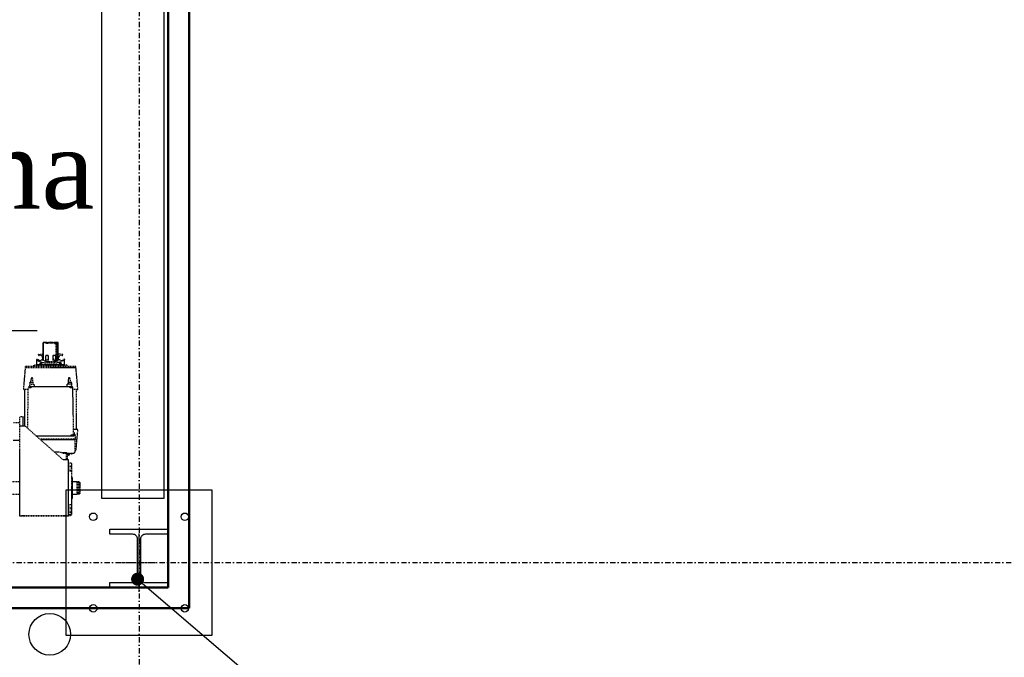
# Model space of a CAD drawing. Header units: centimetres. Extents: x 42630 to 130002, y 15 to 29179.
# Tile 58 of 138: x 51044 to 51281, y 4498 to 4651. Entities that reach past the tile are written whole.
import ezdxf

# ---------------------------------------------------------------- set-up
doc = ezdxf.new("R2010")
doc.units = ezdxf.units.CM
doc.header["$LTSCALE"] = 0.01
for name, pattern in [('DASHDOT', [25.4, 12.7, -6.35, 0, -6.35]), ('DASHDOT2', [12.7, 6.35, -3.175, 0, -3.175]), ('DASHED2', [9.525, 6.35, -3.175])]:
    doc.linetypes.add(name, pattern=pattern)
doc.layers.get('0').update_dxf_attribs({"color": 253})
for name, color, linetype in [('33 - linia 2', 253, 'Continuous'), ('333 - linia 3', 253, 'Continuous'), ('A-ELEWACJE', 253, 'Continuous'), ('A-Grid', 253, 'DASHDOT2'), ('CKDRZWI_', 253, 'Continuous'), ('CSPROFILE_OSIE', 253, 'DASHDOT'), ('OPIS_K_WYK', 253, 'Continuous')]:
    doc.layers.add(name, color=color, linetype=linetype)
doc.layers.add('CKSCIANY_PRZEKR', color=253, linetype='Continuous', lineweight=50)
doc.layers.add('EOPIS', color=150, linetype='Continuous', lineweight=35)
doc.layers.add('REV', color=253, linetype='Continuous', lineweight=40, plot=False)
doc.styles.get("Standard").update_dxf_attribs({"font": 'ic-simplex.shx', "width": 0.8})
doc.styles.add('styl1', font='times.ttf')
doc.dimstyles.new('CADKON cm', dxfattribs={"dimscale": 10, "dimtxt": 2.5, "dimasz": 2.5, "dimexe": 1.8, "dimexo": 5, "dimgap": 0.6, "dimtad": 1, "dimrnd": 0.1, "dimtxsty": 'Standard', "dimblk1": 'OBLIQUE', "dimblk2": 'OBLIQUE', "dimsah": 1, "dimcen": 2.5, "dimadec": 1, "dimazin": 2, "dimtfac": 1, "dimtix": 1, "dimtmove": 2, "dimatfit": 3, "dimldrblk": 'OPEN30', "dimfxl": 5, "dimfxlon": 1, "dimtfill": 1, "dimtolj": 1, "dimarcsym": 0})

# ---------------------------------------------------------------- blocks, each defined once
blk = doc.blocks.new('A$7E8814A102C37C')
at = {"layer": 'A-Grid', "ltscale": 20}
blk.add_line((-237.5, -1667), (3157.5, -1667), dxfattribs=at)
blk.add_lwpolyline([(1500, -130), (1500, -1964.5)], dxfattribs=at)
blk = doc.blocks.new('A$7E8814B27261F1')
at = {"color": 7, "linetype": 'DASHED2', "ltscale": 10}
for p, q in [((284, 191.5), (284, 162.5)), ((314, 162.5), (314, 191.5)), ((414, 178.5), (414, 162.5)), ((456, 162.5), (456, 178.5)), ((231.8, 162.5), (447.8, 162.5)), ((231.8, 154.5), (231.8, 162.5)), ((231.8, 58.5), (231.8, 149.5)), ((231.9, 58.5), (231.9, 149.5)), ((447.9, 149.5), (366.9, 58.5)), ((442.6, 143.6), (540.3, 141.9)), ((447.8, 162.5), (469.3, 162.5)), ((447.9, 154.5), (469.3, 154.5)), ((535.8, 151), (447.9, 151)), ((470, 162.5), (469.3, 162.5)), ((470, 154.5), (469.3, 154.5)), ((470, 154.5), (470, 162.5)), ((587.8, 149.5), (535.8, 154)), ((590.9, 149.4), (587.8, 149.4)), ((424.8, 123.6), (424.8, 32.5)), ((539.8, 135.5), (541.3, 135.5)), ((548.5, 139.5), (543.1, 139.5)), ((543.3, 134.9), (543.3, 42.1)), ((552.5, 139.3), (548.5, 139.3)), ((548.5, 135.5), (548.5, 127.9)), ((591, 128.5), (593.9, 128.5)), ((607.9, 122), (594.9, 122)), ((594.9, 120.3), (594.9, 119.9)), ((594.9, 119.7), (594.9, 120.3)), ((594.9, 120.3), (594.9, 120.3)), ((594.9, 119.7), (594.9, 119.7)), ((606.9, 120.3), (606.9, 122)), ((607.9, 122), (606.9, 122)), ((606.9, 117.7), (606.9, 120.3)), ((606.9, 120.3), (606.9, 120.3)), ((606.9, 120.3), (607.8, 120.3)), ((607.8, 120.3), (607.8, 120.5)), ((607.8, 120.5), (607.9, 120.5)), ((608.4, 121.5), (608.4, 121)), ((414.8, 32.3), (414.8, 112.3)), ((414.8, 32.5), (414.8, 112.3)), ((416.5, 32.5), (416.5, 114.3)), ((594.4, 111.4), (594, 111.4)), ((594.4, 99.6), (594, 99.6)), ((595, 96), (594, 96)), ((595, 111.4), (594.4, 111.4)), ((595, 99.6), (594.4, 99.6)), ((594.8, 114.1), (594.8, 113.9)), ((594.8, 112.6), (594.8, 113.9)), ((594.8, 112.6), (594.8, 112.5)), ((594.8, 112.5), (594.8, 112.4)), ((594.8, 111.7), (594.8, 112.4)), ((594.8, 111.7), (594.8, 111.7)), ((594.8, 96), (594.8, 99.6)), ((594.8, 99.6), (594.8, 96)), ((594.8, 98.5), (594.8, 98.5)), ((594.8, 98.5), (595, 98.5)), ((594.8, 96), (594.8, 97.7)), ((594.8, 97.7), (594.8, 96)), ((594.8, 96), (594.8, 96.1)), ((594.8, 96), (594.8, 96.1)), ((595, 115.2), (594.9, 115.2)), ((594.9, 114.6), (594.9, 114.8)), ((594.9, 114.8), (594.9, 114.6)), ((594.9, 114.6), (594.9, 114.8)), ((594.9, 114.8), (594.9, 114.6)), ((594.9, 114.8), (595, 114.8)), ((594.9, 114.8), (594.9, 114.8)), ((594.9, 114.8), (594.9, 114.8)), ((594.9, 114.6), (595, 114.6)), ((594.9, 114.4), (594.9, 111.4)), ((594.9, 111.4), (594.9, 114)), ((594.9, 111.4), (594.9, 112.8)), ((594.9, 112.5), (594.9, 111.4)), ((595, 113.9), (595, 114.1)), ((595, 112.6), (595, 113.9)), ((597.7, 113.9), (595, 113.9)), ((595, 112.6), (595, 112.5)), ((597.7, 112.6), (595, 112.6)), ((595, 112.5), (595, 112.4)), ((595, 112.5), (598.6, 112.5)), ((595, 111.7), (595, 112.4)), ((597.7, 112.4), (595, 112.4)), ((597.7, 111.7), (595, 111.7)), ((595, 111.1), (595, 110.9)), ((595, 111.1), (599, 111.1)), ((595, 110.9), (595, 111.1)), ((595, 110.9), (598.6, 110.9)), ((595, 107.7), (595, 110.6)), ((597.7, 110.6), (595, 110.6)), ((595, 108.8), (595, 108.6)), ((595, 107.8), (595, 107.8)), ((595, 101.5), (595, 101.5)), ((595, 101.5), (595, 101.5)), ((595, 100.7), (595, 76.3)), ((595, 76.3), (595, 100.7)), ((595, 98.5), (595, 98.5)), ((595, 98.5), (595, 98.5)), ((595, 97.7), (595, 92.5)), ((595, 95.7), (595, 97.7)), ((595, 96.1), (595, 80.9)), ((595, 96.1), (595, 80.9)), ((595, 95.6), (595, 95.7)), ((595, 95.7), (595, 95.7)), ((595, 95.5), (595, 95.6)), ((595, 95.6), (595, 95.6)), ((595, 81.5), (595, 95.5)), ((595, 95.5), (595, 95.5)), ((599.8, 96.1), (599.8, 96.6)), ((599.8, 96.1), (599.8, 94.3)), ((599.9, 97), (606.5, 97)), ((602.9, 97), (602.9, 97.5)), ((603, 99.3), (603, 97)), ((603.7, 100), (616, 100)), ((606.5, 105.8), (648.2, 105.8)), ((606.5, 97), (608.9, 96.6)), ((606.9, 107.7), (606.9, 110.3)), ((606.9, 106.5), (606.9, 107.7)), ((606.9, 107.7), (606.9, 107.7)), ((611.9, 107.7), (606.9, 107.7)), ((620.7, 106.5), (606.9, 106.5)), ((606.9, 106.4), (648.7, 106.4)), ((616, 100), (616.6, 100)), ((616.6, 100), (616.8, 100)), ((617.3, 94.3), (617.3, 99.3)), ((617.5, 98.9), (617.5, 99.3)), ((617.5, 97.5), (617.5, 94.3)), ((617.9, 117.1), (617.9, 117.1)), ((618, 117.1), (617.9, 117.1)), ((618.7, 117.5), (619.5, 117.5)), ((618.7, 117.5), (618.7, 117.5)), ((620, 117), (620.8, 107.4)), ((648.7, 106.5), (621.8, 106.5)), ((648.3, 105.8), (648.2, 105.8)), ((648.7, 106.4), (648.7, 105.5)), ((648.9, 97), (648.9, 106.3)), ((385, 67.5), (385, 78.8)), ((594, 81), (595, 81)), ((594.5, 80.6), (594, 80.6)), ((595, 80.6), (594.5, 80.6)), ((595, 92.5), (595, 92.5)), ((595, 84.5), (595, 92.5)), ((595, 84.5), (595, 79.3)), ((595, 84.5), (595, 84.5)), ((595, 81.5), (595, 81.4)), ((595, 81.5), (595, 81.5)), ((595, 81.4), (595, 81.3)), ((595, 81.4), (595, 81.4)), ((595, 79.3), (595, 81.3)), ((595, 81.3), (595, 81.3)), ((595, 78.5), (595, 78.5)), ((595, 78.5), (595, 78.5)), ((595, 75.5), (595, 75.5)), ((595, 75.5), (595, 75.5)), ((608.9, 94.3), (599.8, 94.3)), ((599.8, 94.3), (599.8, 82.8)), ((608.9, 82.8), (599.8, 82.8)), ((599.8, 82.8), (599.8, 80.9)), ((599.8, 80.4), (599.8, 80.9)), ((606.5, 80), (599.9, 80)), ((602.9, 94.3), (602.9, 82.8)), ((602.9, 79.5), (602.9, 80)), ((603, 80), (603, 77.7)), ((616, 77), (603.7, 77)), ((603.9, 75.2), (645.6, 75.2)), ((605.3, 73), (647.1, 73)), ((616.3, 94.3), (608.9, 94.3)), ((616.3, 82.8), (608.9, 82.8)), ((616.6, 77), (616, 77)), ((617.3, 94.3), (616.3, 94.3)), ((617.3, 82.8), (616.3, 82.8)), ((617.5, 94.3), (617.3, 94.3)), ((617.5, 82.8), (617.3, 82.8)), ((617.3, 77.7), (617.3, 82.8)), ((617.5, 82.8), (617.5, 79.5)), ((617.5, 77.7), (617.5, 78.2)), ((647.4, 92.8), (648.3, 92.8)), ((647.4, 91.5), (647.4, 92.8)), ((647.4, 91.5), (648.5, 91.5)), ((647.4, 82.3), (647.4, 89.8)), ((647.4, 89.8), (647.5, 89.8)), ((647.5, 88.2), (647.4, 88.2)), ((647.4, 82.3), (647.5, 82.3)), ((647.5, 82.3), (647.5, 88.2)), ((648.1, 84), (648, 84)), ((648.2, 83.6), (648, 83.6)), ((648.4, 83.4), (648.1, 83.4)), ((648.3, 82.5), (648.1, 82.5)), ((648.2, 94), (648.3, 94)), ((648.2, 91.5), (648.2, 92.8)), ((648.2, 83.6), (648.3, 83.6)), ((648.2, 82.3), (648.3, 82.3)), ((648.5, 92.8), (648.3, 92.8)), ((648.3, 88.6), (648.3, 89.6)), ((648.3, 89.4), (648.3, 89.4)), ((648.4, 88.6), (648.3, 88.6)), ((648.5, 84.2), (648.3, 84.2)), ((648.5, 87.8), (648.4, 87.8)), ((648.4, 85.7), (648.4, 86.5)), ((648.5, 86.3), (648.4, 86.3)), ((648.5, 86.2), (648.4, 86.2)), ((648.5, 85.5), (648.4, 85.5)), ((648.5, 91.5), (648.5, 92.8)), ((648.5, 85.5), (648.5, 86.3)), ((648.6, 86), (648.6, 91)), ((648.9, 70.7), (648.9, 79.9)), ((366.8, 47.8), (378.8, 47.8)), ((366.9, 50.5), (382.2, 50.5)), ((383, 50.3), (381, 50.3)), ((382.9, 48.3), (383, 48.3)), ((383, 57.5), (383, 32.5)), ((383.2, 56.7), (383.8, 56.7)), ((548.5, 41.5), (548.5, 49.1)), ((591, 48.5), (593.9, 48.5)), ((594.5, 68.8), (594, 68.8)), ((594.5, 68.8), (595, 68.8)), ((594.8, 66.4), (594.8, 68.8)), ((594.8, 68.4), (594.8, 68.2)), ((594.8, 66.4), (594.8, 66.4)), ((594.8, 66.1), (594.8, 65.9)), ((594.8, 65.9), (594.8, 66.1)), ((594.8, 65.9), (594.8, 65.9)), ((594.8, 64.6), (594.8, 65.3)), ((594.8, 65.3), (594.8, 65.3)), ((594.8, 64.5), (594.8, 64.6)), ((594.8, 64.4), (594.8, 64.5)), ((594.8, 63.1), (594.8, 64.4)), ((594.8, 63.1), (594.8, 62.9)), ((594.9, 68.6), (594.9, 64.5)), ((594.9, 63), (594.9, 68.6)), ((594.9, 68.5), (594.9, 62.6)), ((594.9, 64.2), (594.9, 68.5)), ((594.9, 62.4), (594.9, 62.2)), ((594.9, 62.2), (594.9, 62.4)), ((594.9, 62.4), (594.9, 62.2)), ((594.9, 62.2), (594.9, 62.4)), ((595, 62.4), (594.9, 62.4)), ((594.9, 62.2), (595, 62.2)), ((594.9, 62.2), (594.9, 62.2)), ((594.9, 62.2), (594.9, 62.2)), ((594.9, 61.8), (595, 61.8)), ((594.9, 56.8), (594.9, 57.3)), ((594.9, 57.3), (594.9, 57.3)), ((594.9, 57.1), (594.9, 56.8)), ((594.9, 56.8), (594.9, 56.8)), ((594.9, 55), (607.9, 55)), ((595, 68.2), (595, 69.4)), ((595, 69.4), (595, 69.4)), ((595, 66.4), (595, 69.3)), ((595, 66.4), (597.7, 66.4)), ((595, 65.9), (595, 66.1)), ((595, 66.1), (595, 65.9)), ((597.9, 66.1), (595, 66.1)), ((595, 65.9), (599, 65.9)), ((595, 64.6), (595, 65.3)), ((595, 65.3), (597.7, 65.3)), ((595, 64.5), (595, 64.6)), ((597.7, 64.6), (595, 64.6)), ((595, 64.4), (595, 64.5)), ((595, 64.5), (598.6, 64.5)), ((595, 63.1), (595, 64.4)), ((597.7, 64.4), (595, 64.4)), ((595, 62.9), (595, 63.1)), ((595, 63.1), (597.7, 63.1)), ((606.9, 69.3), (606.9, 70.5)), ((606.9, 70.5), (620.7, 70.5)), ((606.9, 66.7), (606.9, 69.3)), ((606.9, 69.3), (606.9, 69.3)), ((606.9, 69.3), (611.9, 69.3)), ((606.9, 56.8), (606.9, 59.3)), ((606.9, 55), (606.9, 56.8)), ((606.9, 56.8), (606.9, 56.8)), ((607.8, 56.8), (606.9, 56.8)), ((607.9, 55), (606.9, 55)), ((607.8, 56.8), (607.8, 56.6)), ((607.8, 56.6), (607.9, 56.6)), ((608.4, 55.5), (608.4, 56.1)), ((617.9, 59.9), (618, 59.9)), ((617.9, 59.9), (617.9, 59.9)), ((618.7, 59.5), (618.7, 59.5)), ((618.7, 59.5), (619.5, 59.5)), ((620, 60), (620.8, 69.6)), ((621.8, 70.5), (648.7, 70.5)), ((231.8, 45.5), (366.8, 45.5)), ((233.3, 40), (234.5, 38.8)), ((235.2, 38.5), (235.5, 38.5)), ((235.5, 38.5), (235.8, 38.5)), ((236.2, 38.5), (235.8, 38.5)), ((239.9, 38.5), (236.2, 38.5)), ((239.7, 38.8), (239.7, 44.9)), ((241, 38.8), (240.3, 38)), ((245.8, 38), (240.3, 38)), ((241, 38.8), (241, 44.9)), ((254.7, 38), (245.8, 38)), ((250.6, 38.8), (250.6, 44.9)), ((258.9, 38.8), (254.7, 38)), ((258.3, 38), (254.7, 38)), ((339.9, 38.5), (258.6, 38.5)), ((258.9, 38.8), (258.9, 44.9)), ((275, 36), (323, 36)), ((284.4, 25), (314, 25)), ((313.3, 23.1), (313.3, 25)), ((314, 25), (314, 36)), ((324, 37), (324, 38.5)), ((339.7, 38.8), (339.7, 44.9)), ((339.7, 44.9), (341, 44.9)), ((341, 38.8), (340.3, 38)), ((345.8, 38), (340.3, 38)), ((341, 45.4), (341, 45.2)), ((341, 38.8), (341, 44.9)), ((341, 44.9), (350.6, 44.9)), ((354.7, 38), (345.8, 38)), ((350.6, 38.8), (350.6, 44.9)), ((350.6, 44.9), (358.9, 44.9)), ((358.9, 38.8), (354.7, 38)), ((358.3, 38), (354.7, 38)), ((357.5, 45.2), (357.5, 45.4)), ((358, 44.9), (358, 45.5)), ((358.9, 38.8), (358.9, 44.9)), ((380.8, 43.6), (377.8, 43.6)), ((380.8, 38.1), (380.8, 46)), ((382.8, 36), (383, 36)), ((385, 30.5), (385.2, 30.5)), ((405.9, 30.5), (385.2, 30.5)), ((390.4, 27.3), (439.8, 23)), ((414.8, 30.5), (405.9, 30.5)), ((414.5, 30.2), (414.8, 30.2)), ((414.5, 29.6), (414.8, 29.6)), ((416.3, 28.6), (414.5, 29.6)), ((416.3, 28.6), (416.5, 28.6)), ((416.5, 28.6), (424, 29)), ((426, 34.5), (424.2, 34.5)), ((425.8, 40.1), (424.8, 40.1)), ((424.8, 33.5), (427.2, 33.5)), ((424.8, 32.8), (424.9, 32.8)), ((425.6, 29.1), (427.7, 29.2)), ((425.7, 33.1), (540.3, 35.1)), ((428, 33), (428.7, 33)), ((428.7, 30.2), (428.7, 32.1)), ((428.7, 31), (431, 31)), ((439.9, 26), (535.8, 26)), ((535.8, 23), (587.8, 27.5)), ((539.8, 41.5), (541.3, 41.5)), ((543.1, 37.5), (548.5, 37.5)), ((548.5, 37.7), (552.5, 37.7)), ((587.8, 27.6), (590.9, 27.6)), ((284.4, 23.1), (314, 23.1)), ((284.4, 19.6), (314, 19.6)), ((312.5, 18.1), (285.9, 18.1)), ((312.5, 18.1), (314, 19.6)), ((314, 19.6), (314, 23.1))]:
    blk.add_line(p, q, dxfattribs=at)
at = {"color": 7, "linetype": 'Continuous', "ltscale": 10}
for p, q in [((231.8, 45.5), (231.8, 53.5)), ((239.7, 44.9), (241, 44.9)), ((241, 45.4), (241, 45.2)), ((241, 44.9), (250.6, 44.9)), ((250.6, 44.9), (258.9, 44.9)), ((257.5, 45.2), (257.5, 45.4)), ((274, 37), (274, 38.5)), ((284.4, 36), (284.4, 25)), ((285.1, 23.1), (285.1, 25)), ((284.4, 19.6), (284.4, 23.1))]:
    blk.add_line(p, q, dxfattribs=at)
at = {"color": 7, "linetype": 'DASHED2', "ltscale": 10}
for centre, radius, start, end in [((383.4, 137.5), 156.4, 359.2526, 1.0837), ((527.4, 132.1), 15.9, 10.1602, 35.9465), ((202.6, 135.9), 340.6, 359.8318, 0.5045), ((76, -3173.3), 3334.8, 81.8553, 81.9457), ((896.1, -28), 325.8, 152.5814, 154.1313), ((607.9, 121.5), 0.5, 359.9911, 89.9907), ((607.9, 121), 0.5, 270, 0), ((645, 97.6), 45.2, 158.5222, 181.0926), ((601.1, 96.6), 1.29, 176.0815, 180.0165), ((611.7, 98), 8.83, 158.1327, 183.2733), ((603.7, 99.3), 0.7, 90, 180), ((1514.3, -493), 1087.5, 146.5945, 146.8789), ((612.2, 114), 6.44, 144.8218, 215.1782), ((605.8, 107.1), 1.3, 328.4612, 331.3703), ((611.9, 114), 6.25, 270, 20.1712), ((611.9, 114), 6.25, 270, 20.1712), ((611.9, 114), 6.25, 270, 20.1712), ((611.9, 114), 6.25, 270, 20.1712), ((616.6, 99.3), 0.7, 0, 90), ((616.8, 99.3), 0.7, 0, 90), ((596.9, 98.5), 20.6, 357.0293, 0.8983), ((618.7, 116.5), 1, 139.4778, 200.1712), ((618.7, 116.5), 1, 139.4778, 200.1712), ((618.7, 116.5), 1, 150.0001, 200.1712), ((618.7, 116.5), 1, 150.0001, 200.1712), ((618.7, 116.5), 1, 89.9619, 149.9543), ((618.7, 116.5), 0.998, 90.0341, 150.0503), ((619.5, 117), 0.5, 69.5369, 90), ((619.5, 117), 0.5, 5, 90), ((620.6, 200.8), 94.3, 270.101, 270.7745), ((621.8, 107.5), 1, 184.9941, 269.9954), ((826.9, 87.8), 178.2, 177.0425, 178.9995), ((746.2, 35.7), 120.5, 144.0021, 144.0423), ((648.7, 106.2), 0.203, 3.2931, 90.1351), ((820.4, 88.2), 171.7, 176.9869, 179.0517), ((601.1, 80.4), 1.29, 179.9835, 183.9185), ((646.5, 79.7), 46.7, 179.2656, 201.1195), ((611.7, 79), 8.83, 176.7267, 201.8673), ((603.7, 77.7), 0.7, 180, 270), ((1104.6, 402.4), 598.2, 213.0943, 213.1587), ((624, 74.7), 20.1, 178.6529, 180.0014), ((525.3, 19.2), 96.4, 32.1856, 33.9693), ((605.9, 91.1), 11.1, 273.5174, 285.8478), ((616.6, 77.7), 0.7, 270, 0), ((616.8, 77.7), 0.7, 270, 0), ((596.9, 78.5), 20.7, 359.2011, 2.9704), ((645.6, 75.8), 0.637, 269.9665, 274.6966), ((647.1, 73.3), 0.22, 270.0046, 275.5235), ((468.7, 67.4), 179.9, 6.624, 6.7547), ((469.3, 67.4), 179.6, 5.3003, 7.1727), ((464.2, 65.4), 184.7, 5.4454, 7.0705), ((611.3, 76.4), 37.6, 11.0927, 11.7406), ((504.6, 95.3), 144.1, 355.07, 355.2445), ((583.7, 72.5), 65.2, 8.8593, 9.2298), ((637.9, 78.3), 11.1, 21.4128, 22.5724), ((542.8, 81.6), 106.2, 6.0394, 6.7183), ((542.9, 83), 106, 5.2638, 5.9425), ((638.2, 85.8), 10.7, 19.6422, 20.8266), ((505.1, 76.6), 143.8, 4.765, 5.0983), ((584, 79.4), 64.9, 7.7463, 8.1175), ((327.5, 68.8), 321.4, 3.3481, 3.4597), ((327.5, 103.4), 321.4, 356.5403, 356.6519), ((584, 92.8), 64.9, 351.8825, 352.2537), ((505.1, 95.3), 143.8, 354.9017, 355.235), ((638.2, 86.2), 10.7, 339.1733, 340.3577), ((648.4, 91), 0.185, 269.349, 4.729), ((78.1, 64.8), 570.8, 2.3029, 2.3866), ((648.4, 86), 0.185, 355.2067, 90.7153), ((78.1, 107.1), 570.8, 357.6134, 357.6971), ((648.5, 91), 0.2, 292.3069, 359.0633), ((648.5, 86), 0.2, 0.9359, 67.6933), ((826.8, 89.2), 178.2, 181.0004, 182.9575), ((820.5, 88.8), 171.9, 180.9493, 183.012), ((378.8, 45.8), 2, 1.9722, 90.0039), ((381.9, 50.6), 1.03, 187.7215, 200.36), ((368, 67.5), 17, 330.7699, 359.996), ((76, 3350.3), 3334.8, 278.0543, 278.1447), ((932.9, 223.5), 367, 205.9558, 207.3316), ((612.2, 63), 6.44, 144.8218, 215.1782), ((607.9, 56.1), 0.5, 0, 90), ((607.9, 55.5), 0.5, 270.0093, 0.0089), ((611.9, 63), 6.25, 339.8288, 90), ((611.9, 63), 6.25, 339.8288, 90), ((611.9, 63), 6.25, 339.8288, 90), ((611.9, 63), 6.25, 339.8288, 90), ((618.7, 60.5), 1, 159.8288, 209.9999), ((618.7, 60.5), 1, 159.8288, 209.9999), ((618.7, 60.5), 1, 159.8288, 220.5222), ((618.7, 60.5), 1, 159.8288, 220.5222), ((618.7, 60.5), 1, 210.05, 270.0338), ((618.7, 60.5), 0.999, 209.9539, 269.9617), ((619.5, 60), 0.5, 270, 355), ((619.5, 60), 0.5, 270, 290.4631), ((620.6, -22.8), 93.3, 89.2217, 89.9029), ((621.8, 69.5), 1, 90.004, 175.0047), ((235.2, 39.5), 1, 224.4145, 247.3115), ((246, 53.9), 15.9, 251.7117, 269.2837), ((245.6, 53.9), 16, 270.7228, 288.2819), ((254.9, 49.7), 11.7, 248.6655, 269.2516), ((323, 37), 1, 270, 0), ((340.7, 45.2), 0.338, 270, 0), ((341.2, 45.4), 0.15, 90, 180), ((346, 53.9), 15.9, 251.7117, 269.2837), ((345.6, 53.9), 16, 270.7228, 288.2819), ((354.9, 49.7), 11.7, 248.6655, 269.2516), ((357.3, 45.4), 0.15, 0, 90), ((357.8, 45.2), 0.338, 180, 270), ((385, 32.5), 2, 180, 270), ((-256.8, 38.1), 681.5, 359.5402, 0.1681), ((425.7, 32.1), 1, 91, 156.943), ((427.7, 30.2), 1, 272.9999, 0), ((1315.8, 32), 887.1, 179.9361, 179.9914), ((389.9, 39.5), 149.9, 358.8761, 0.7876), ((527.4, 44.9), 15.9, 324.0555, 349.8388), ((540.1, 38.1), 3, 272.9782, 360), ((369, 39.1), 171.3, 358.6612, 358.8486)]:
    blk.add_arc(centre, radius, start, end, dxfattribs=at)
at = {"color": 7, "linetype": 'Continuous', "ltscale": 10}
for centre, radius, start, end in [((240.7, 45.2), 0.338, 270, 0), ((241.2, 45.4), 0.15, 90, 180), ((257.3, 45.4), 0.15, 0, 90), ((257.8, 45.2), 0.338, 180, 270), ((275, 37), 1, 180, 270), ((616.2, 363.5), 477.9, 226.0178, 226.2774)]:
    blk.add_arc(centre, radius, start, end, dxfattribs=at)
at = {"color": 7, "linetype": 'DASHED2', "ltscale": 10}
for centre, major_axis, ratio, start_param, end_param in [((231.8, 149.5), (0, 13), 0.002945, 4.712389, 6.283185), ((231.8, 149.5), (0, 5), 0.002945, 4.712389, 6.283185), ((447.8, 149.5), (0, -13), 0.002945, 1.570796, 3.141593), ((535.8, 88.5), (0, -65.5), 0.002935, 2.551097, 3.445304), ((535.8, 88.5), (0, -62.5), 0.002935, 2.62761, 3.141593), ((587.8, 88.5), (0, -61), 0.002935, 1.570796, 3.141336), ((590.9, 88.5), (0, -60.9), 0.002935, 1.570796, 3.141593), ((548.5, 135.5), (0, 4), 0.002935, 4.712389, 6.283185), ((552.5, 135.5), (0, 3.75), 0.002935, 3.141593, 6.283185), ((593.9, 88.5), (0, 40), 0.002935, 3.141593, 6.283185), ((594.9, 42), (0, -80), 0.002935, 2.693405, 3.589781), ((594.9, 42), (0, 78), 0.002935, 0.089864, 0.448188), ((594.9, 42), (0, 78), 0.002935, 5.834997, 6.244714), ((607.9, 42), (0, -80), 0.002935, 3.11659, 3.141593), ((594.9, 42), (0, 73.3), 0.002935, 0.138053, 0.34709), ((594.8, 96.1), (0, 18), 0.002935, 0.448188, 0.523599), ((594.8, 96.1), (0, -18), 0.002935, 4.514006, 4.712389), ((594.8, 96.1), (0, 20), 0.002935, 1.392477, 1.570796), ((594.8, 97.7), (0, -0.8), 0.002935, 1.570796, 3.141591), ((594.8, 97.7), (0, -0.8), 0.002935, 3.141591, 4.712389), ((594.9, 114.4), (0, -0.8), 0.002935, 3.082247, 4.712389), ((594.9, 42), (0, 73.3), 0.002935, 6.148283, 6.22384), ((594.9, 42), (0, 73.3), 0.002935, 0.114734, 0.134903), ((594.9, 114), (0, -0.8), 0.002935, 1.570796, 3.256327), ((594.9, 42), (0, 73.3), 0.002935, 5.936095, 6.145132), ((594.9, 112.8), (0, -0.5), 0.002935, 3.073935, 4.712389), ((594.9, 42), (0, 71.5), 0.002935, 5.882509, 6.215528), ((594.9, 112.5), (0, -0.5), 0.002935, 1.570796, 3.265856), ((594.9, 42), (0, 71.5), 0.002935, 0.124263, 0.242963), ((595, 96.1), (0, 18), 0.002935, 5.759587, 5.834997), ((594.9, 42), (0, 73.3), 0.002935, 5.883677, 5.933101), ((595, 96.1), (0, -20), 0.002935, 1.570796, 2.386989), ((595, 108.8), (0, 0.8), 0.002935, 4.712389, 5.883677), ((595, 108.6), (0, 0.8), 0.002935, 2.740916, 4.712389), ((595, 96.1), (0, -18), 0.002935, 1.570796, 2.276568), ((595, 100.7), (0, 0.8), 0.002935, 0, 1.570796), ((595, 100.7), (0, 0.8), 0.002935, 4.712389, 6.283185), ((595, 97.7), (0, 0.8), 0.002935, 4.712389, 6.283185), ((595, 97.7), (0, 0.8), 0.002935, 0.000002, 1.570796), ((597.7, 111.5), (2, -0.01), 0.577345, 1.124172, 1.575199), ((597.7, 113.5), (2, 0.01), 0.577345, 4.707987, 5.159013), ((599.7, 96.1), (0, 20), 0.002935, 5.658305, 5.700821), ((646.7, 94.8), (0, -0.2), 0.986498, 1.570796, 2.767434), ((587.8, 88.5), (0, 61), 0.002935, 3.141849, 4.712389), ((590.9, 88.5), (0, 60.9), 0.002935, 3.141593, 4.712389), ((595, 80.9), (0, -20), 0.002935, 0.754604, 1.570796), ((595, 80.9), (0, 18), 0.002935, 4.006617, 4.712389), ((595, 79.3), (0, 0.8), 0.002935, 1.570796, 3.141594), ((595, 79.3), (0, 0.8), 0.002935, 3.141591, 4.712389), ((595, 76.3), (0, 0.8), 0.002935, 1.570796, 3.141594), ((595, 76.3), (0, 0.8), 0.002935, 3.141593, 4.712389), ((648.5, 91), (-0.2, 0.003), 0.292087, 3.141166, 3.197515), ((648.5, 86), (-0.2, -0.003), 0.292102, 3.085671, 3.141589), ((366.8, 58.5), (0, -13), 0.002945, 0, 1.570796), ((377.8, 48.6), (0, -5), 0.002935, 0, 1.400273), ((377.8, 48.6), (0, 5), 0.002935, 1.74132, 3.141593), ((380.8, 88.5), (0, 50.5), 0.002935, 3.151418, 3.864574), ((380.8, 48.8), (0, -3), 0.002935, 0.338665, 1.570796), ((382.2, 67.5), (0, 17), 0.002935, 3.141593, 4.006402), ((383.2, 67.5), (0, 18), 0.002935, 2.159827, 4.070238), ((594.9, 135), (0, -71.5), 0.002935, 5.882509, 6.158922), ((594.8, 80.9), (0, -20), 0.002935, 5.363787, 5.528582), ((594.8, 68.4), (0, -0.8), 0.002935, 4.226433, 4.712389), ((594.8, 68.2), (0, -0.8), 0.002935, 4.712389, 5.883677), ((594.9, 135), (0, -73.3), 0.002935, 5.883677, 5.933101), ((594.9, 135), (0, -73.3), 0.002935, 5.936095, 6.145132), ((594.8, 80.9), (0, -18), 0.002935, 5.759587, 5.834997), ((594.9, 135), (0, -78), 0.002935, 5.834997, 6.193321), ((594.9, 135), (0, 80), 0.002935, 2.693405, 3.589781), ((594.9, 68.5), (0, -2.8), 0.002935, 1.570796, 1.67426), ((594.9, 68.6), (0, -2.8), 0.002935, 4.657195, 4.712389), ((594.9, 68.6), (0, -2), 0.002935, 4.635079, 4.712389), ((594.9, 68.5), (0, -2), 0.002935, 1.570796, 1.715896), ((594.9, 135), (0, -71.5), 0.002935, 0.067657, 0.338146), ((594.9, 135), (0, -73.3), 0.002935, 0.138053, 0.34709), ((594.9, 135), (0, -78), 0.002935, 0.038471, 0.448188), ((594.9, 64.5), (0, 0.5), 0.002935, 3.017329, 4.712389), ((594.9, 64.2), (0, 0.5), 0.002935, 1.570796, 3.20925), ((594.9, 63), (0, 0.8), 0.002935, 3.026858, 4.712389), ((594.9, 62.6), (0, 0.8), 0.002935, 1.570796, 3.200938), ((594.9, 135), (0, -73.3), 0.002935, 6.148283, 6.168451), ((594.9, 135), (0, -73.3), 0.002935, 0.059345, 0.134903), ((595, 74.7), (0, 5.9), 0.002935, 3.141593, 3.597946), ((595, 68.5), (0, 1), 0.002935, 3.479739, 5.025142), ((595, 68.2), (0, -0.8), 0.002935, 0.399508, 1.570796), ((594.9, 135), (0, -73.3), 0.002935, 0.350084, 0.399508), ((595, 80.9), (0, -18), 0.002935, 0.448188, 0.523599), ((597.7, 63.5), (2, -0.01), 0.577345, 1.124172, 1.575199), ((597.7, 65.5), (2, 0.01), 0.577345, 4.707987, 5.159013), ((599.7, 80.9), (0, -20), 0.002935, 0.582364, 0.62488), ((607.9, 135), (0, 80), 0.002935, 3.141593, 3.166595), ((621.8, 172.5), (0, 102), 0.002935, 3.131725, 3.156371), ((233.3, 88.5), (0, -48.5), 0.002935, 5.802326, 6.764044), ((234.8, 88.5), (0, -50), 0.002935, 0.200335, 0.535527), ((234.8, 88.5), (0, -50), 0.002935, 0.109067, 0.200335), ((390.4, 88.5), (0, 61.2), 0.002935, 2.815456, 3.467729), ((414.5, 32.3), (0, 2.14), 0.002935, 2.570411, 3.141593), ((414.5, 32.5), (0, 2.9), 0.002935, 2.331809, 3.141593), ((414.8, 32.5), (0, -2.9), 0.002935, 0, 1.570796), ((414.8, 32.3), (0, -2.14), 0.002935, 0, 1.570796), ((416.5, 32.5), (0, -3.91), 0.002935, 0, 1.570796), ((424.8, 32.5), (0, 2.72), 0.002935, 3.141593, 4.712389), ((425.7, 35), (0, -2.25), 0.002935, 5.442117, 5.753919), ((428.7, 35), (0, -2.1), 0.002935, 5.973341, 6.283185), ((439.8, 88.5), (0, 65.5), 0.002935, 3.141336, 3.712361), ((535.8, 88.5), (0, 65.5), 0.002935, 2.837881, 3.732056), ((535.8, 88.5), (0, 62.5), 0.002935, 3.141593, 3.655545), ((543.2, 35), (0, -10.8), 0.002935, 4.012474, 4.423392), ((548.5, 41.5), (0, -4), 0.002935, 0, 1.570796), ((552.5, 41.5), (0, -3.75), 0.002935, 0, 3.141593)]:
    blk.add_ellipse(centre, major_axis=major_axis, ratio=ratio, start_param=start_param, end_param=end_param, dxfattribs=at)
at = {"color": 7, "linetype": 'Continuous', "ltscale": 10}
for major_axis in [(0, 13), (0, 5)]:
    blk.add_ellipse((231.8, 58.5), major_axis=major_axis, ratio=0.002945, start_param=3.141593, end_param=4.712389, dxfattribs=at)
at = {"color": 7, "linetype": 'DASHED2', "ltscale": 10}
for points, weights in [([(543.2, 138.9), (543.2, 140.6), (542, 141.9), (540.3, 141.9)], [1.16736616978, 0.944209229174, 0.944211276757, 1.16737231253]), ([(648.9, 97), (648.9, 97.1), (648.9, 97.1), (648.9, 97.2)], [1.04244449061, 0.987803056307, 0.985919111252, 1.03679265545]), ([(648.9, 80), (648.9, 79.9), (648.9, 79.9), (648.9, 79.8)], [1.04244660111, 0.987803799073, 0.985918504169, 1.0367907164])]:
    blk.add_rational_spline(points, weights, degree=3, dxfattribs=at)
for points, knots in [([(552.5, 136), (552.7, 136), (554.2, 135.8), (557.2, 135.3), (560.6, 134.7), (563.1, 134.1), (564.2, 133.7), (564.8, 133.5), (565, 133.3), (565.1, 133.1), (565.1, 132.9), (564.5, 132.5), (563.5, 132.3), (562.4, 132.1), (561.1, 132), (559.3, 131.8), (556.5, 131.6), (552.9, 131.5), (550, 131.5), (548.5, 131.4)], [0.1164224, 0.1164224, 0.1164224, 0.1164224, 0.1349744, 0.2502166, 0.3752995, 0.4378256, 0.469073, 0.4846887, 0.4925198, 0.4966186, 0.5003701, 0.5218265, 0.5621282, 0.5906125, 0.6246781, 0.6818998, 0.7497834, 0.8650196, 1, 1, 1, 1]), ([(597.7, 113.9), (597.8, 113.9), (598, 113.9), (598.3, 113.9), (598.5, 113.9), (598.7, 113.8), (599, 113.7), (599.2, 113.6), (599.3, 113.5), (599.5, 113.4), (599.6, 113.2), (599.7, 113.1), (599.7, 112.9), (599.7, 112.8), (599.7, 112.8)], [0, 0, 0, 0, 0.080299, 0.160892, 0.241432, 0.321708, 0.402073, 0.483384, 0.5664, 0.650567, 0.73553, 0.821698, 0.909645, 1, 1, 1, 1]), ([(599.7, 112.3), (599.7, 112.3), (599.7, 112.2), (599.7, 112.1), (599.7, 112), (599.6, 111.9), (599.6, 111.7), (599.4, 111.5), (599.2, 111.2), (598.9, 111), (598.6, 110.8), (598.4, 110.7), (598.2, 110.7), (598, 110.7), (597.8, 110.6), (597.7, 110.6)], [0, 0, 0, 0, 0.050023, 0.09988, 0.14974, 0.199772, 0.250143, 0.37683, 0.500075, 0.624995, 0.749862, 0.813296, 0.874922, 0.937809, 1, 1, 1, 1]), ([(599.8, 96.7), (599.8, 96.7), (599.8, 96.7), (599.8, 96.8), (599.8, 96.8), (599.9, 96.9), (599.9, 97), (599.9, 97), (599.9, 97), (599.9, 97)], [0, 0, 0, 0, 0.083641, 0.166813, 0.250583, 0.500059, 0.749559, 0.874722, 1, 1, 1, 1]), ([(606.5, 105.8), (606.5, 105.8), (606.5, 106), (606.5, 106.1), (606.5, 106.3), (606.5, 106.6), (606.5, 106.9), (606.5, 107.3), (606.5, 107.9), (606.5, 108.4), (606.6, 108.9), (606.6, 109.3), (606.7, 109.5), (606.7, 109.7), (606.7, 109.7), (606.8, 109.5), (606.8, 109.2), (606.8, 108.9), (606.8, 108.4), (606.9, 107.9), (606.9, 107.5), (606.9, 107.1), (606.9, 106.8), (606.9, 106.5), (606.9, 106.4)], [0, 0, 0, 0, 0.015651, 0.031274, 0.046901, 0.062563, 0.09382, 0.125107, 0.18759, 0.250074, 0.312557, 0.375041, 0.437525, 0.500008, 0.562492, 0.624975, 0.687459, 0.749942, 0.812425, 0.874909, 0.906174, 0.937453, 0.968721, 1, 1, 1, 1]), ([(616.5, 100), (616.5, 100), (616.5, 100), (616.6, 100), (616.6, 100), (616.7, 99.9), (616.7, 99.9), (616.8, 99.8), (616.8, 99.8), (616.9, 99.7), (616.9, 99.6), (616.9, 99.5), (617, 99.4), (617, 99.3), (617, 99.3)], [0, 0, 0, 0, 0.075055, 0.151653, 0.229775, 0.309404, 0.390525, 0.473128, 0.557207, 0.642763, 0.729804, 0.818344, 0.908402, 1, 1, 1, 1]), ([(646.7, 95), (646.7, 95), (646.7, 95), (646.7, 95), (646.7, 95), (646.7, 95), (646.6, 95), (646.6, 95), (646.6, 95.1), (646.6, 95.1), (646.6, 95.2), (646.5, 95.2), (646.5, 95.3), (646.5, 95.4), (646.5, 95.5), (646.4, 95.7), (646.4, 95.9), (646.4, 96.2), (646.4, 96.5), (646.3, 96.9), (646.3, 97.2), (646.4, 97.6), (646.4, 97.9), (646.4, 98.1), (646.4, 98.3), (646.5, 98.5), (646.5, 98.6), (646.5, 98.7), (646.5, 98.8), (646.6, 98.9), (646.6, 98.9), (646.6, 98.9), (646.6, 99), (646.6, 99), (646.7, 99), (646.7, 99), (646.7, 99), (646.7, 99), (646.7, 99)], [0, 0, 0, 0, 0.004014, 0.0146, 0.026332, 0.039339, 0.05376, 0.069735, 0.087389, 0.106844, 0.128308, 0.152062, 0.178429, 0.207808, 0.240662, 0.277575, 0.319359, 0.366962, 0.421284, 0.478154, 0.534789, 0.591761, 0.645979, 0.693416, 0.735076, 0.771891, 0.804671, 0.833985, 0.860292, 0.883993, 0.905422, 0.924871, 0.942502, 0.958431, 0.972799, 0.98575, 0.997415, 1, 1, 1, 1]), ([(646.7, 95), (646.7, 95), (646.7, 95), (646.7, 95.1), (646.7, 95.2), (646.6, 95.3), (646.6, 95.5), (646.6, 95.7), (646.6, 95.9), (646.5, 96.3), (646.5, 96.6), (646.5, 97), (646.5, 97.4), (646.5, 97.8), (646.6, 98.1), (646.6, 98.3), (646.6, 98.6), (646.7, 98.7), (646.7, 98.8), (646.7, 98.9), (646.7, 99), (646.7, 99), (646.7, 99)], [0.1249656, 0.1249656, 0.1249656, 0.1249656, 0.1399089, 0.1646577, 0.1921504, 0.2228021, 0.257108, 0.2957375, 0.33955, 0.3897174, 0.4449878, 0.5013467, 0.5576444, 0.6133598, 0.6647061, 0.7094138, 0.7488092, 0.7837565, 0.8149648, 0.8429386, 0.8681016, 0.875035, 0.875035, 0.875035, 0.875035]), ([(648.5, 101.3), (648.5, 101.3), (648.5, 101.4), (648.5, 101.5), (648.4, 101.7), (648.4, 102), (648.4, 102.3), (648.3, 102.8), (648.3, 103.2), (648.3, 103.7), (648.3, 104.1), (648.2, 104.5), (648.2, 104.9), (648.2, 105.2), (648.2, 105.4), (648.2, 105.5)], [0.49972, 0.49972, 0.49972, 0.49972, 0.5382142, 0.5852752, 0.6322933, 0.6793824, 0.7266415, 0.7730486, 0.8166173, 0.8562278, 0.8919375, 0.9239515, 0.9524829, 0.9777522, 1, 1, 1, 1]), ([(648.3, 105.8), (648.3, 105.8), (648.3, 105.8), (648.3, 105.8), (648.4, 105.7), (648.4, 105.7), (648.4, 105.7), (648.4, 105.6), (648.4, 105.6), (648.4, 105.6), (648.4, 105.5)], [0, 0, 0, 0, 0.077819, 0.160912, 0.250672, 0.364355, 0.500619, 0.750049, 0.895526, 1, 1, 1, 1]), ([(648.9, 105.5), (648.9, 105.4), (648.9, 105.2), (648.9, 104.9), (648.9, 104.5), (648.9, 104.1), (648.9, 103.7), (648.9, 103.3), (648.9, 102.8), (648.8, 102.3), (648.8, 101.9), (648.8, 101.6), (648.8, 101.4), (648.8, 101.2), (648.7, 101.1), (648.7, 101.2), (648.7, 101.3), (648.6, 101.5), (648.6, 101.8), (648.6, 102.2), (648.5, 102.6), (648.5, 103.1), (648.5, 103.6), (648.5, 104), (648.4, 104.5), (648.4, 104.8), (648.4, 105.2), (648.4, 105.4), (648.4, 105.5)], [0, 0, 0, 0, 0.021142, 0.044766, 0.071225, 0.100844, 0.13394, 0.170836, 0.211756, 0.256205, 0.30257, 0.349502, 0.396623, 0.443801, 0.49106, 0.538246, 0.585336, 0.632379, 0.679485, 0.726752, 0.773158, 0.816715, 0.85631, 0.892002, 0.923998, 0.952512, 0.977766, 1, 1, 1, 1]), ([(648.7, 105.5), (648.7, 105.4), (648.7, 105.2), (648.7, 104.9), (648.7, 104.6), (648.7, 104.2), (648.7, 103.8), (648.7, 103.4), (648.7, 102.9), (648.6, 102.5), (648.6, 102.1), (648.6, 101.9), (648.6, 101.8), (648.6, 101.8)], [0, 0, 0, 0, 0.0211535, 0.0447913, 0.0712654, 0.1008996, 0.134011, 0.1709219, 0.2118535, 0.2563086, 0.3026678, 0.349585, 0.3586014, 0.3586014, 0.3586014, 0.3586014]), ([(599.9, 80), (599.9, 80), (599.9, 80), (599.9, 80), (599.9, 80), (599.9, 80.1), (599.8, 80.2), (599.8, 80.2), (599.8, 80.3), (599.8, 80.3)], [0, 0, 0, 0, 0.083694, 0.166875, 0.250603, 0.500102, 0.749579, 0.87471, 1, 1, 1, 1]), ([(605.3, 73), (605.3, 73), (605.3, 72.9), (605.2, 72.7), (605.2, 72.6), (605.2, 72.4), (605.2, 72.1), (605.1, 71.8), (605.1, 71.4), (605, 71), (604.9, 70.7), (604.7, 70.6), (604.6, 70.5), (604.5, 70.6), (604.4, 70.8), (604.3, 71.1), (604.1, 71.5), (604, 72.1), (604, 72.6), (603.9, 73.2), (603.9, 73.6), (603.9, 74), (603.9, 74.3), (603.9, 74.6), (603.9, 74.7)], [0, 0, 0, 0, 0.015643, 0.031263, 0.046892, 0.062556, 0.093805, 0.125095, 0.187581, 0.250067, 0.312552, 0.375038, 0.437525, 0.500013, 0.562499, 0.624985, 0.687472, 0.749957, 0.812439, 0.87492, 0.906191, 0.937458, 0.968726, 1, 1, 1, 1]), ([(617, 77.7), (617, 77.7), (617, 77.6), (616.9, 77.5), (616.9, 77.4), (616.9, 77.4), (616.9, 77.3), (616.8, 77.2), (616.8, 77.2), (616.8, 77.1), (616.7, 77.1), (616.7, 77.1), (616.6, 77), (616.6, 77), (616.5, 77), (616.5, 77), (616.5, 77)], [0, 0, 0, 0, 0.0786, 0.156066, 0.232414, 0.307656, 0.381804, 0.454864, 0.52684, 0.597733, 0.66754, 0.736255, 0.803869, 0.870372, 0.935753, 1, 1, 1, 1]), ([(645.6, 75.2), (645.6, 75.3), (645.6, 75.4), (645.6, 75.7), (645.7, 76), (645.7, 76.4), (645.7, 76.8), (645.8, 77.1), (645.8, 77.5), (645.9, 77.9), (646, 78.2), (646.1, 78.5), (646.2, 78.7), (646.4, 78.8), (646.5, 78.9), (646.6, 78.8), (646.7, 78.7), (646.8, 78.4), (646.9, 78.1), (646.9, 77.8), (647, 77.4), (647, 77), (647.1, 76.6), (647.1, 76.2), (647.1, 75.8), (647.1, 75.5), (647.1, 75.2), (647.1, 75), (647.1, 74.8), (647.1, 74.7)], [0, 0, 0, 0, 0.020926, 0.043994, 0.069664, 0.098391, 0.130627, 0.16683, 0.207124, 0.250961, 0.297498, 0.345635, 0.394126, 0.442303, 0.490287, 0.538246, 0.586235, 0.634163, 0.681542, 0.727683, 0.771519, 0.81183, 0.848083, 0.880547, 0.909626, 0.935711, 0.959197, 0.980483, 1, 1, 1, 1]), ([(645.8, 75.4), (645.8, 75.4), (645.8, 75.4), (645.8, 75.3), (645.8, 75.3), (645.8, 75.2), (645.8, 75.2), (645.7, 75.2), (645.7, 75.2), (645.7, 75.2)], [0, 0, 0, 0, 0.107741, 0.250013, 0.499553, 0.635823, 0.749635, 0.88205, 1, 1, 1, 1]), ([(645.8, 75.4), (645.8, 75.5), (645.8, 75.7), (645.9, 76.1), (645.9, 76.4), (645.9, 76.8), (646, 77.2), (646, 77.6), (646.1, 78), (646.2, 78.4), (646.3, 78.7), (646.4, 78.9), (646.5, 79), (646.7, 79.1), (646.8, 79), (646.9, 78.9), (647, 78.6), (647.1, 78.3), (647.1, 77.9), (647.2, 77.5), (647.2, 77.1), (647.3, 76.7), (647.3, 76.3), (647.3, 75.9), (647.3, 75.6), (647.3, 75.3), (647.3, 75), (647.3, 74.8), (647.3, 74.7)], [0, 0, 0, 0, 0.023312, 0.049243, 0.078262, 0.110837, 0.147433, 0.188267, 0.232812, 0.280219, 0.329392, 0.379022, 0.428342, 0.477454, 0.526537, 0.575651, 0.624725, 0.673266, 0.720578, 0.765576, 0.806985, 0.844224, 0.877555, 0.907393, 0.934144, 0.958214, 0.980018, 1, 1, 1, 1]), ([(646.7, 75.5), (646.8, 75.5), (646.8, 75.7), (646.9, 76.1), (647, 76.5), (647.1, 77), (647.1, 77.6), (647.1, 78.1), (647.2, 78.7), (647.2, 79.1), (647.2, 79.3)], [0.6249474, 0.6249474, 0.6249474, 0.6249474, 0.6725645, 0.7205666, 0.7683345, 0.8159059, 0.8633378, 0.9106711, 0.9580431, 1, 1, 1, 1]), ([(647.1, 73), (647.1, 73), (647.1, 73), (647.2, 73), (647.2, 73.1), (647.2, 73.1), (647.3, 73.1), (647.3, 73.1), (647.3, 73.2), (647.3, 73.2), (647.3, 73.2)], [0, 0, 0, 0, 0.076521, 0.15976, 0.250661, 0.364876, 0.500615, 0.7501, 0.897742, 1, 1, 1, 1]), ([(381, 50.3), (381, 50.2), (381, 50.1), (381.1, 49.9), (381.1, 49.8), (381.2, 49.6), (381.3, 49.5), (381.3, 49.3), (381.4, 49.2), (381.5, 49.1), (381.6, 49), (381.7, 48.9), (381.8, 48.8), (381.9, 48.7), (382, 48.6), (382.1, 48.5), (382.2, 48.5), (382.3, 48.4), (382.4, 48.4), (382.5, 48.4), (382.6, 48.3), (382.7, 48.3), (382.8, 48.3), (382.9, 48.3), (382.9, 48.3)], [0, 0, 0, 0, 0.061882, 0.122107, 0.180546, 0.237115, 0.291884, 0.344932, 0.396157, 0.445527, 0.493113, 0.539022, 0.583296, 0.626078, 0.667448, 0.707597, 0.746599, 0.784646, 0.821836, 0.8583, 0.894228, 0.929719, 0.964966, 1, 1, 1, 1]), ([(383.2, 56.7), (383.2, 56.8), (383.2, 56.9), (383.2, 57.1), (383.2, 57.3), (383.2, 57.5), (383.2, 57.6), (383.2, 57.8), (383.2, 57.9), (383.1, 58), (383.1, 58.1), (383.1, 58.1), (383.1, 58.2), (383.1, 58.3), (383.1, 58.3), (383.1, 58.3), (383, 58.4), (383, 58.4), (383, 58.4), (383, 58.4), (383, 58.4), (383, 58.4), (383, 58.5), (383, 58.5), (383, 58.5), (382.9, 58.5), (382.9, 58.5), (382.9, 58.5), (382.9, 58.5), (382.9, 58.4), (382.9, 58.4), (382.8, 58.4), (382.8, 58.4), (382.8, 58.3), (382.8, 58.3), (382.7, 58.2), (382.7, 58.2), (382.7, 58.1), (382.6, 58), (382.6, 57.9), (382.6, 57.7), (382.5, 57.6), (382.5, 57.4), (382.4, 57.2), (382.3, 57), (382.3, 56.7), (382.2, 56.6), (382.2, 56.5)], [0, 0, 0, 0, 0.050231, 0.09572, 0.136715, 0.173461, 0.206115, 0.234796, 0.259689, 0.281128, 0.299544, 0.31539, 0.329061, 0.340748, 0.35057, 0.358726, 0.365512, 0.371225, 0.376137, 0.380451, 0.384327, 0.387911, 0.391345, 0.394766, 0.398311, 0.40212, 0.406333, 0.411106, 0.41664, 0.423208, 0.431122, 0.440701, 0.452152, 0.465568, 0.481052, 0.498972, 0.519802, 0.544027, 0.572096, 0.604568, 0.642199, 0.685303, 0.73377, 0.788384, 0.850295, 0.920548, 1, 1, 1, 1]), ([(383.8, 56.7), (383.8, 56.8), (383.8, 57), (383.8, 57.3), (383.8, 57.5), (383.7, 57.7), (383.7, 57.9), (383.7, 58.1), (383.6, 58.2), (383.6, 58.4), (383.5, 58.5), (383.5, 58.6), (383.5, 58.7), (383.4, 58.8), (383.4, 58.8), (383.3, 58.9), (383.3, 58.9), (383.2, 59), (383.2, 59), (383.2, 59.1), (383.1, 59.1), (383.1, 59.1), (383.1, 59.1), (383.1, 59.1), (383, 59.2), (383, 59.2), (382.9, 59.2), (382.9, 59.2), (382.9, 59.2), (382.8, 59.2), (382.8, 59.2)], [0, 0, 0, 0, 0.091931, 0.17614, 0.253173, 0.323557, 0.387616, 0.445549, 0.497613, 0.544312, 0.586342, 0.624475, 0.659408, 0.691351, 0.720228, 0.746085, 0.769256, 0.790193, 0.809381, 0.827197, 0.84392, 0.859852, 0.875333, 0.890726, 0.906399, 0.922692, 0.939893, 0.958262, 0.97814, 1, 1, 1, 1]), ([(597.7, 66.4), (597.8, 66.4), (597.8, 66.4), (598, 66.3), (598.1, 66.3), (598.2, 66.3), (598.4, 66.3), (598.6, 66.2), (598.9, 66), (599.2, 65.8), (599.4, 65.5), (599.6, 65.3), (599.7, 65.1), (599.7, 64.9), (599.7, 64.8), (599.7, 64.7)], [0, 0, 0, 0, 0.031116, 0.062229, 0.093519, 0.125165, 0.186776, 0.250223, 0.375087, 0.500003, 0.62323, 0.749928, 0.833651, 0.916748, 1, 1, 1, 1]), ([(599.7, 64.2), (599.7, 64.2), (599.7, 64.1), (599.7, 63.9), (599.6, 63.8), (599.5, 63.6), (599.3, 63.5), (599.2, 63.4), (599, 63.3), (598.7, 63.2), (598.5, 63.1), (598.3, 63.1), (598, 63.1), (597.8, 63.1), (597.7, 63.1)], [0, 0, 0, 0, 0.09061, 0.178876, 0.265335, 0.350468, 0.434632, 0.517551, 0.598817, 0.679133, 0.759269, 0.839574, 0.919907, 1, 1, 1, 1]), ([(240.3, 38), (240.3, 38), (240.2, 38), (240.1, 38.1), (240.1, 38.1), (239.9, 38.4), (239.8, 38.6), (239.7, 38.8)], [0, 0, 0, 0, 0.25, 0.25, 0.5, 0.5, 1, 1, 1, 1]), ([(258.2, 38), (258.2, 38), (258.3, 38), (258.4, 38.1), (258.5, 38.1), (258.6, 38.4), (258.8, 38.6), (258.9, 38.8)], [0, 0, 0, 0, 0.25, 0.25, 0.5, 0.5, 1, 1, 1, 1]), ([(340.3, 38), (340.3, 38), (340.2, 38), (340.1, 38.1), (340.1, 38.1), (339.9, 38.4), (339.8, 38.6), (339.7, 38.8)], [0, 0, 0, 0, 0.25, 0.25, 0.5, 0.5, 1, 1, 1, 1]), ([(358.2, 38), (358.2, 38), (358.3, 38), (358.4, 38.1), (358.5, 38.1), (358.6, 38.4), (358.8, 38.6), (358.9, 38.8)], [0, 0, 0, 0, 0.25, 0.25, 0.5, 0.5, 1, 1, 1, 1]), ([(380.8, 38.1), (380.8, 38), (380.8, 38), (380.8, 37.7), (380.9, 37.5), (381, 37.2), (381.2, 36.8), (381.5, 36.4), (382.1, 36.1), (382.6, 36), (382.9, 36), (382.9, 36)], [0, 0, 0, 0, 0.411153, 0.487202, 0.537484, 0.586841, 0.664042, 0.756476, 0.865267, 0.98286, 1, 1, 1, 1]), ([(425.6, 29.1), (425.6, 29.1), (425.6, 29.1), (425.6, 29.1), (425.7, 29.3), (425.7, 29.5), (425.7, 29.8), (425.7, 30), (425.7, 30.1)], [0, 0, 0, 0, 0.010015, 0.209527, 0.40884, 0.60841, 0.807949, 1, 1, 1, 1]), ([(425.7, 33.1), (425.7, 33.1), (425.7, 33.2), (425.7, 33.7), (425.7, 34.5), (425.7, 35.7), (425.7, 37.2), (425.7, 38.6), (425.8, 39.6), (425.8, 40.1)], [0, 0, 0, 0, 0.124029, 0.275019, 0.42586, 0.576663, 0.727505, 0.878494, 1, 1, 1, 1]), ([(431, 31), (431, 31), (431.1, 31), (431.3, 31.1), (431.5, 31.2), (431.6, 31.5), (431.7, 31.9), (431.8, 32.2), (431.8, 32.4), (431.8, 32.5)], [0, 0, 0, 0, 0.073224, 0.155017, 0.246981, 0.347854, 0.563013, 0.79486, 1, 1, 1, 1]), ([(548.5, 45.6), (550, 45.5), (552.9, 45.5), (557.2, 45.3), (560.6, 45.1), (563.1, 44.8), (564.2, 44.5), (564.8, 44.3), (565, 44.2), (565.1, 44), (565.1, 43.8), (564.5, 43.3), (563.5, 43), (562.4, 42.7), (561.1, 42.4), (559.2, 42), (556.5, 41.6), (554.2, 41.2), (552.7, 41), (552.5, 41)], [0, 0, 0, 0, 0.1349743, 0.2502163, 0.3752991, 0.4378252, 0.4690726, 0.4846884, 0.4925185, 0.4966222, 0.5003698, 0.5218272, 0.5621286, 0.5906126, 0.6246784, 0.6819, 0.7497836, 0.8650197, 0.8835763, 0.8835763, 0.8835763, 0.8835763])]:
    blk.add_open_spline(points, degree=3, knots=knots, dxfattribs=at)
for points in [[(646.8, 95.2), (646.8, 95.1), (646.8, 95.1), (646.8, 95)], [(648.4, 87.5), (648.4, 87.2), (648.4, 86.8), (648.4, 86.5)], [(648.4, 84.6), (648.4, 85), (648.4, 85.3), (648.4, 85.7)], [(648.5, 87.8), (648.5, 87.3), (648.5, 86.8), (648.5, 86.3)], [(648.5, 84.2), (648.5, 84.6), (648.5, 85), (648.5, 85.5)]]:
    blk.add_open_spline(points, degree=3, dxfattribs=at)
blk = doc.blocks.new('A$7E8A9A372D53')
at = {"layer": '33 - linia 2'}
blk.add_lwpolyline([(15040, -12530), (15180, -12530), (15180, -12542), (15125.5, -12542, 0.4142136), (15113.5, -12554), (15113.5, -12646, 0.4142136), (15125.5, -12658), (15180, -12658), (15180, -12670), (15040, -12670), (15040, -12658), (15094.5, -12658, 0.4142136), (15106.5, -12646), (15106.5, -12554, 0.4142136), (15094.5, -12542), (15040, -12542)], format="xyb", close=True, dxfattribs=at)
blk = doc.blocks.new('_OBLIQUE')
at = {"color": 0, "linetype": 'ByBlock'}
blk.add_line((-0.5, -0.5), (0.5, 0.5), dxfattribs=at)
blk = doc.blocks.new('A$7E8A16153526364')
at = {"layer": '33 - linia 2'}
blk.add_lwpolyline([(-15285, -12435), (-14935, -12435), (-14935, -12785), (-15285, -12785)], close=True, dxfattribs=at)
for centre in [(-15220, -12500), (-15000, -12500), (-15220, -12720), (-15000, -12720)]:
    blk.add_circle(centre, 9, dxfattribs=at)
at = {"layer": '333 - linia 3'}
blk.add_lwpolyline([(-15200, -12455), (-15050, -12455), (-15050, -8655), (-15200, -8655)], close=True, dxfattribs=at)

msp = doc.modelspace()

# ---------------------------------------------------------------- linework, layer by layer
msp.add_circle((51051.375, 4503.354), 5)
at = {"layer": 'A-ELEWACJE', "color": 0}
msp.add_line((51024.493, 4576.33), (51048.324, 4576.33), dxfattribs=at)
at = {"layer": 'CKSCIANY_PRZEKR'}
for p, q in [((51079.82, 5095.604), (51079.82, 4514.604)), ((51084.819, 5095.552), (51084.819, 4509.604)), ((51079.82, 4514.604), (51027.929, 4514.604)), ((51084.819, 4509.604), (51022.929, 4509.604))]:
    msp.add_line(p, q, dxfattribs=at)
at = {"layer": 'CSPROFILE_OSIE'}
for p, q in [((51072.82, 4513.604), (51072.82, 4527.604)), ((51068.62, 4520.604), (51077.02, 4520.604))]:
    msp.add_line(p, q, dxfattribs=at)

# ---------------------------------------------------------------- block references
at = {"layer": 'A-ELEWACJE', "xscale": 0.1, "yscale": 0.1, "zscale": 0.1}
msp.add_blockref('A$7E8A16153526364', (52583.82, 5781.604), dxfattribs=at)
at = {"layer": 'A-Grid', "lineweight": -3}
msp.add_blockref('A$7E8814A102C37C', (49572.82, 6187.604), dxfattribs=at)
at = {"layer": 'CKDRZWI_', "xscale": 0.1, "yscale": 0.1, "zscale": 0.1, "rotation": 89.99999999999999}
msp.add_blockref('A$7E8814B27261F1', (51060.429, 4508.604), dxfattribs=at)
at = {"layer": 'REV', "xscale": 0.1, "yscale": 0.1, "zscale": 0.1}
msp.add_blockref('A$7E8A9A372D53', (49561.82, 5781.604), dxfattribs=at)

# ---------------------------------------------------------------- texts
at = {"layer": 'EOPIS', "style": 'styl1'}
msp.add_text('brama', height=19.0314, dxfattribs=at).set_placement((50990.291, 4605.634))

# ---------------------------------------------------------------- leaders
at = {"layer": 'OPIS_K_WYK', "ltscale": 0.5}
msp.add_leader([(51072.47, 4516.604), (51133.334, 4464.54)], dimstyle='CADKON cm', override={"dimscale": 5, "dimldrblk": 'DotSmall'}, dxfattribs=at)

doc.saveas('drawing.dxf')
